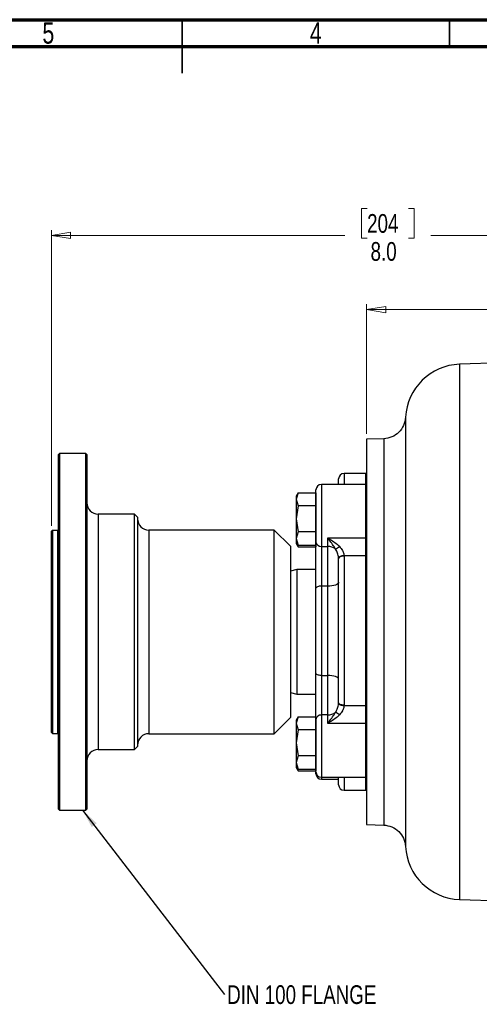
# Model space of a CAD drawing. Header units: inches. Extents: x 0.6 to 16.3, y 0.2 to 11.5.
# Tile 10 of 17: x 7.3 to 10.7, y 4.2 to 11.5. Entities that reach past the tile are written whole.
import ezdxf

# ---------------------------------------------------------------- set-up
doc = ezdxf.new("R2010")
doc.units = ezdxf.units.IN
doc.header["$MEASUREMENT"] = 0
doc.styles.add('SLDTEXTSTYLE0', font='TXT', dxfattribs={"width": 0.75})
doc.dimstyles.new('SLDDIMSTYLE1', dxfattribs={"dimtxt": 0.137795, "dimasz": 0.14, "dimexe": 0, "dimexo": 0.0625, "dimgap": 0.034449, "dimtad": 0, "dimdec": 1, "dimlfac": 1.5, "dimrnd": 1e-09, "dimzin": 12, "dimdsep": 46, "dimtxsty": 'SLDTEXTSTYLE0', "dimblk1": 'CLOSED', "dimblk2": 'CLOSED', "dimsah": 1, "dimcen": 0.09, "dimadec": 0, "dimazin": 3, "dimtfac": 1, "dimtdec": 1, "dimtofl": 0, "dimtmove": 0, "dimatfit": 3, "dimldrblk": 'CLOSED', "dimfxl": 0, "dimfrac": 2, "dimtolj": 1, "dimtzin": 12, "dimarcsym": 0})
doc.dimstyles.new('SLDDIMSTYLE4', dxfattribs={"dimtxt": 0.137795, "dimasz": 0.14, "dimexe": 0, "dimexo": 0.0625, "dimgap": 0.034449, "dimtad": 0, "dimdec": 1, "dimlfac": 1.5, "dimrnd": 1e-09, "dimzin": 4, "dimdsep": 46, "dimtxsty": 'SLDTEXTSTYLE0', "dimblk1": 'CLOSED', "dimblk2": 'CLOSED', "dimsah": 1, "dimcen": 0.09, "dimadec": 0, "dimazin": 1, "dimtfac": 1, "dimtdec": 1, "dimtofl": 0, "dimtmove": 0, "dimatfit": 3, "dimldrblk": 'CLOSED', "dimfxl": 0, "dimfrac": 2, "dimtolj": 1, "dimtzin": 12, "dimarcsym": 0})
doc.dimstyles.new('SLDDIMSTYLE6', dxfattribs={"dimtxt": 0.18, "dimasz": 0.14, "dimexe": 0, "dimexo": 0.0625, "dimgap": 0, "dimtad": 0, "dimtih": 1, "dimtoh": 1, "dimdec": 0, "dimrnd": 1e-09, "dimzin": 0, "dimdsep": 46, "dimtxsty": 'Standard', "dimsah": 1, "dimcen": 0.09, "dimadec": 0, "dimazin": 0, "dimtfac": 0.14, "dimtdec": 0, "dimtofl": 0, "dimtmove": 0, "dimatfit": 3, "dimfxl": 0, "dimfrac": 2, "dimtolj": 1, "dimtzin": 0, "dimarcsym": 0})

# ---------------------------------------------------------------- blocks, each defined once
blk = doc.blocks.new('_Closed')
at = {"color": 0, "linetype": 'ByBlock', "lineweight": -2}
for p, q in [((-1, 0.166667), (0, 0)), ((-1, 0.166667), (-1, -0.166667)), ((0, 0), (-1, -0.166667)), ((0, 0), (-1, 0))]:
    blk.add_line(p, q, dxfattribs=at)
blk = doc.blocks.new('_D_7')
at = {"color": 7, "linetype": 'Continuous', "lineweight": 0}
for p, q in [((9.8256, 10.1056), (9.7836, 10.1056)), ((9.7836, 10.1056), (9.7836, 9.8868)), ((10.1311, 10.1056), (10.173, 10.1056)), ((10.173, 10.1056), (10.173, 9.8868)), ((7.5031, 7.7679), (7.5031, 9.9465)), ((12.8676, 9.7282), (12.8676, 9.9465)), ((7.5031, 9.9071), (9.6628, 9.9071)), ((9.7836, 9.8868), (9.8256, 9.8868)), ((10.173, 9.8868), (10.1311, 9.8868)), ((12.8676, 9.9071), (10.2939, 9.9071))]:
    blk.add_line(p, q, dxfattribs=at)
at = {"color": 7, "linetype": 'Continuous', "lineweight": 18, "xscale": 0.14, "yscale": 0.14, "rotation": 180.0000000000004}
blk.add_blockref('_Closed', (7.5031, 9.9071), dxfattribs=at)
at = {"color": 7, "linetype": 'Continuous', "lineweight": 18, "xscale": 0.14, "yscale": 0.14}
blk.add_blockref('_Closed', (12.8676, 9.9071), dxfattribs=at)
at = {"color": 7, "linetype": 'Continuous', "lineweight": 18, "char_height": 0.1378, "attachment_point": 1, "style": 'SLDTEXTSTYLE0'}
for s, insert in [('204', (9.8256, 10.0645)), ('8.0', (9.8511, 9.8583))]:
    blk.add_mtext(s, dxfattribs=dict(at, insert=insert))
blk = doc.blocks.new('_D_8')
at = {"color": 7, "linetype": 'Continuous', "lineweight": 0}
for p, q in [((11.2101, 9.5592), (11.1681, 9.5592)), ((11.1681, 9.5592), (11.1681, 9.3405)), ((11.5155, 9.5592), (11.5575, 9.5592)), ((11.5575, 9.5592), (11.5575, 9.3405)), ((9.8223, 8.4451), (9.8223, 9.4001)), ((9.8223, 9.3608), (11.0473, 9.3608)), ((12.8676, 9.3608), (11.6783, 9.3608)), ((11.1681, 9.3405), (11.2101, 9.3405)), ((11.5575, 9.3405), (11.5155, 9.3405))]:
    blk.add_line(p, q, dxfattribs=at)
at = {"color": 7, "linetype": 'Continuous', "lineweight": 18, "xscale": 0.14, "yscale": 0.14, "rotation": 180.0000000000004}
blk.add_blockref('_Closed', (9.8223, 9.3608), dxfattribs=at)
at = {"color": 7, "linetype": 'Continuous', "lineweight": 18, "xscale": 0.14, "yscale": 0.14}
blk.add_blockref('_Closed', (12.8676, 9.3608), dxfattribs=at)
at = {"color": 7, "linetype": 'Continuous', "lineweight": 18, "char_height": 0.1378, "attachment_point": 1, "style": 'SLDTEXTSTYLE0'}
for s, insert in [('116', (11.2101, 9.5181)), ('4.6', (11.2355, 9.3119))]:
    blk.add_mtext(s, dxfattribs=dict(at, insert=insert))
blk = doc.blocks.new('SW_NOTE_0_2')
at = {"color": 0, "linetype": 'Continuous', "lineweight": 0, "insert": (0.0203, 0.069), "char_height": 0.137795, "attachment_point": 1, "style": 'SLDTEXTSTYLE0'}
blk.add_mtext('DIN 100 FLANGE', dxfattribs=at)

msp = doc.modelspace()

# ---------------------------------------------------------------- linework, layer by layer
at = {"color": 7, "linetype": 'Continuous', "lineweight": 70}
for p, q in [((0.5906, 11.4961), (16.3386, 11.4961)), ((0.7874, 11.2992), (16.1417, 11.2992))]:
    msp.add_line(p, q, dxfattribs=at)
at = {"color": 7, "linetype": 'Continuous', "lineweight": 35}
for p, q in [((8.4646, 11.4961), (8.4646, 11.1024)), ((8.4646, 11.2992), (8.4646, 11.4961)), ((10.4331, 11.2992), (10.4331, 11.4961))]:
    msp.add_line(p, q, dxfattribs=at)
at = {"color": 7, "linetype": 'Continuous', "lineweight": 25}
for p, q in [((12.8676, 9.041), (10.5065, 8.9585)), ((9.9484, 8.4102), (9.8223, 8.4058)), ((9.8223, 8.4058), (9.8223, 6.9876)), ((7.5608, 8.3003), (7.5541, 8.2936)), ((7.5541, 5.6816), (7.5541, 8.2936)), ((7.7555, 8.3003), (7.5608, 8.3003)), ((7.5608, 8.3003), (7.5608, 5.675)), ((7.7621, 8.2936), (7.7555, 8.3003)), ((7.7555, 6.9876), (7.7555, 8.3003)), ((7.7621, 8.2936), (7.7621, 6.9876)), ((9.8156, 8.1543), (9.6556, 8.1543)), ((9.8156, 8.0731), (9.4889, 8.0731)), ((9.6156, 8.0731), (9.6156, 8.1143)), ((9.3181, 8.0123), (9.3031, 7.9864)), ((9.318, 8.0122), (9.3031, 7.9641)), ((9.3031, 7.9864), (9.3031, 7.9641)), ((9.318, 8.0122), (9.4489, 8.0122)), ((9.4489, 7.6491), (9.4489, 8.0331)), ((9.4489, 8.0122), (9.4489, 7.9641)), ((9.3031, 7.9641), (9.318, 7.916)), ((9.3031, 7.9641), (9.3031, 7.8198)), ((9.318, 7.916), (9.3031, 7.8198)), ((9.4489, 7.916), (9.318, 7.916)), ((9.4489, 7.9641), (9.4489, 7.916)), ((9.4489, 7.916), (9.4489, 7.8198)), ((8.1128, 7.8543), (7.8455, 7.8543)), ((8.1355, 7.8316), (8.1128, 7.8543)), ((8.1128, 6.9876), (8.1128, 7.8543)), ((8.1355, 7.8316), (8.1355, 6.9876)), ((9.3031, 7.8198), (9.318, 7.7235)), ((9.3031, 7.8198), (9.3031, 7.6754)), ((9.4489, 7.8198), (9.4489, 7.7235)), ((7.5098, 7.7351), (7.5031, 7.7285)), ((7.5031, 6.2468), (7.5031, 7.7285)), ((7.5475, 7.7351), (7.5098, 7.7351)), ((7.5098, 7.7351), (7.5098, 6.2401)), ((9.1408, 7.7376), (8.2188, 7.7376)), ((9.2608, 7.6176), (9.1408, 7.7376)), ((9.1408, 6.9876), (9.1408, 7.7376)), ((9.318, 7.7235), (9.3031, 7.6754)), ((9.4489, 7.7235), (9.318, 7.7235)), ((9.4489, 7.7235), (9.4489, 7.6754)), ((9.2608, 7.6176), (9.2608, 6.9876)), ((9.3031, 7.6754), (9.318, 7.6273)), ((9.3031, 7.6754), (9.3031, 7.6531)), ((9.3031, 7.6531), (9.3181, 7.6272)), ((9.3031, 7.6531), (9.3031, 7.6387)), ((9.3031, 7.6387), (9.3181, 7.6128)), ((9.3084, 7.6439), (9.318, 7.6129)), ((9.318, 7.6273), (9.4489, 7.6273)), ((9.4489, 7.6754), (9.4489, 7.6273)), ((9.4489, 7.31), (9.4489, 7.6491)), ((9.4489, 7.6273), (9.4489, 7.6129)), ((9.4889, 7.6171), (9.5356, 7.6171)), ((9.4889, 7.6171), (9.4889, 7.3243)), ((9.5356, 7.6171), (9.5356, 7.6795)), ((9.5356, 7.6795), (9.8156, 7.6795)), ((9.5356, 7.3243), (9.5356, 7.6171)), ((9.8156, 7.5484), (9.8156, 7.6795)), ((9.318, 7.6129), (9.4489, 7.6129)), ((9.6556, 7.5484), (9.6556, 7.5456)), ((9.8156, 7.5484), (9.6556, 7.5484)), ((9.6556, 7.5456), (9.6556, 6.4476)), ((9.8156, 6.4448), (9.8156, 7.5484)), ((9.6156, 7.5265), (9.6156, 7.5286)), ((9.6156, 6.4661), (9.6156, 7.5265)), ((9.3081, 7.447), (9.2608, 7.4343)), ((9.4482, 7.447), (9.3081, 7.447)), ((9.3081, 7.447), (9.3081, 6.5283)), ((9.4489, 7.4477), (9.4482, 7.447)), ((9.4482, 6.9876), (9.4482, 7.447)), ((9.4889, 7.3243), (9.4889, 6.6665)), ((9.5356, 7.3243), (9.4889, 7.3243)), ((9.5356, 6.6665), (9.5356, 7.3243)), ((9.4489, 6.6801), (9.4489, 7.31)), ((7.7555, 5.675), (7.7555, 6.9876)), ((7.7621, 6.9876), (7.7621, 5.6816)), ((8.1128, 6.121), (8.1128, 6.9876)), ((8.1355, 6.9876), (8.1355, 6.1436)), ((9.1408, 6.2376), (9.1408, 6.9876)), ((9.2608, 6.9876), (9.2608, 6.3576)), ((9.4482, 6.5283), (9.4482, 6.9876)), ((9.8223, 6.9876), (9.8223, 5.5695)), ((9.4489, 6.3428), (9.4489, 6.6801)), ((9.4889, 6.6665), (9.5356, 6.6665)), ((9.4889, 6.6665), (9.4889, 6.3753)), ((9.5356, 6.3753), (9.5356, 6.6665)), ((9.2608, 6.541), (9.3081, 6.5283)), ((9.3081, 6.5283), (9.4482, 6.5283)), ((9.4482, 6.5283), (9.4489, 6.5276)), ((9.6156, 6.4641), (9.6156, 6.4661)), ((9.6556, 6.4476), (9.6556, 6.4448)), ((9.6556, 6.4448), (9.8156, 6.4448)), ((9.8156, 6.3139), (9.8156, 6.4448)), ((9.1408, 6.2376), (9.2608, 6.3576)), ((9.3181, 6.3625), (9.3031, 6.3366)), ((9.318, 6.3624), (9.3031, 6.3143)), ((9.3031, 6.3366), (9.3031, 6.3143)), ((9.3031, 6.3143), (9.318, 6.2661)), ((9.3031, 6.3143), (9.3031, 6.1699)), ((9.318, 6.3624), (9.4489, 6.3624)), ((9.4489, 6.3624), (9.4489, 6.3143)), ((9.4489, 5.9566), (9.4489, 6.3428)), ((9.4489, 6.3143), (9.4489, 6.2661)), ((9.5356, 6.3753), (9.4889, 6.3753)), ((9.5356, 6.3139), (9.5356, 6.3753)), ((9.8156, 6.3139), (9.5356, 6.3139)), ((7.5031, 6.2468), (7.5098, 6.2401)), ((7.5098, 6.2401), (7.5475, 6.2401)), ((8.2188, 6.2376), (9.1408, 6.2376)), ((9.318, 6.2661), (9.3031, 6.1699)), ((9.4489, 6.2661), (9.318, 6.2661)), ((9.4489, 6.2661), (9.4489, 6.1699)), ((9.3031, 6.1699), (9.3031, 6.0256)), ((9.3031, 6.1699), (9.318, 6.0737)), ((9.4489, 6.1699), (9.4489, 6.0737)), ((7.8455, 6.121), (8.1128, 6.121)), ((8.1128, 6.121), (8.1355, 6.1436)), ((9.318, 6.0737), (9.3031, 6.0256)), ((9.3031, 6.0256), (9.318, 5.9775)), ((9.3031, 6.0256), (9.3031, 6.0033)), ((9.4489, 6.0737), (9.318, 6.0737)), ((9.4489, 6.0737), (9.4489, 6.0256)), ((9.4489, 6.0256), (9.4489, 5.9775)), ((9.3031, 6.0033), (9.3181, 5.9774)), ((9.3031, 6.0033), (9.3031, 5.9889)), ((9.3031, 5.9889), (9.3181, 5.963)), ((9.3084, 5.9941), (9.318, 5.9631)), ((9.318, 5.9775), (9.4489, 5.9775)), ((9.318, 5.9631), (9.4489, 5.9631)), ((9.4489, 5.9775), (9.4489, 5.9631)), ((9.4489, 5.9422), (9.4489, 5.9566)), ((9.4889, 5.9166), (9.8156, 5.9166)), ((9.4889, 5.9022), (9.6156, 5.9022)), ((9.6156, 5.861), (9.6156, 5.9166)), ((9.6556, 5.821), (9.8156, 5.821)), ((7.5541, 5.6816), (7.5608, 5.675)), ((7.5608, 5.675), (7.7555, 5.675)), ((7.7555, 5.675), (7.7621, 5.6816)), ((9.8223, 5.5695), (9.9484, 5.5651)), ((10.5065, 5.0168), (11.5164, 4.9815))]:
    msp.add_line(p, q, dxfattribs=at)
at = {"color": 8, "linetype": 'Continuous', "lineweight": 25}
for p, q in [((10.5065, 8.9585), (10.5065, 6.9876)), ((9.6556, 8.1543), (9.6556, 8.0731)), ((9.8156, 8.0731), (9.8156, 8.1543)), ((9.4889, 8.0731), (9.4889, 7.6171)), ((9.8156, 7.6795), (9.8156, 8.0731)), ((7.8455, 7.8543), (7.8455, 6.9876)), ((7.5475, 6.2401), (7.5475, 7.7351)), ((8.2188, 7.7376), (8.2188, 6.9876)), ((7.8455, 6.9876), (7.8455, 6.121)), ((8.2188, 6.9876), (8.2188, 6.2376)), ((10.5065, 6.9876), (10.5065, 5.0168)), ((9.4889, 6.3753), (9.4889, 5.9166)), ((9.8156, 5.9166), (9.8156, 6.3139)), ((9.4889, 5.9166), (9.4889, 5.9022)), ((9.6556, 5.9166), (9.6556, 5.821)), ((9.8156, 5.821), (9.8156, 5.9166))]:
    msp.add_line(p, q, dxfattribs=at)
at = {"color": 7, "linetype": 'Continuous', "lineweight": 25, "flags": 128}
for points in [[(9.8223, 7.6832), (9.8221, 7.6824), (9.8218, 7.6817), (9.8211, 7.6811), (9.8203, 7.6806), (9.8193, 7.6801), (9.8182, 7.6797), (9.8169, 7.6795), (9.8156, 7.6795)], [(9.6556, 7.5484), (9.6478, 7.5479), (9.6403, 7.5467), (9.6335, 7.5448), (9.6274, 7.5423), (9.6224, 7.5393), (9.6187, 7.536), (9.6164, 7.5323), (9.6156, 7.5286)], [(9.6556, 7.5456), (9.6478, 7.5453), (9.6403, 7.5442), (9.6334, 7.5424), (9.6273, 7.54), (9.6223, 7.5371), (9.6187, 7.5338), (9.6164, 7.5302), (9.6156, 7.5265)], [(9.8223, 7.5452), (9.8221, 7.5459), (9.8218, 7.5465), (9.8211, 7.547), (9.8203, 7.5475), (9.8193, 7.5479), (9.8182, 7.5482), (9.8169, 7.5484), (9.8156, 7.5484)], [(9.4889, 7.3243), (9.4811, 7.324), (9.4736, 7.3232), (9.4667, 7.3219), (9.4607, 7.3201), (9.4557, 7.3179), (9.452, 7.3155), (9.4497, 7.3128), (9.4489, 7.31)], [(9.6156, 7.3527), (9.6141, 7.3471), (9.6095, 7.3418), (9.6021, 7.3369), (9.5922, 7.3326), (9.5801, 7.329), (9.5662, 7.3264), (9.5512, 7.3248), (9.5356, 7.3243)], [(9.4889, 6.6665), (9.4811, 6.6668), (9.4736, 6.6676), (9.4667, 6.6688), (9.4607, 6.6705), (9.4557, 6.6726), (9.452, 6.6749), (9.4497, 6.6775), (9.4489, 6.6801)], [(9.6156, 6.6394), (9.6141, 6.6447), (9.6095, 6.6498), (9.6021, 6.6545), (9.5922, 6.6586), (9.5801, 6.662), (9.5662, 6.6645), (9.5512, 6.666), (9.5356, 6.6665)], [(9.6556, 6.4476), (9.6478, 6.448), (9.6403, 6.449), (9.6334, 6.4507), (9.6273, 6.453), (9.6223, 6.4558), (9.6187, 6.459), (9.6164, 6.4625), (9.6156, 6.4661)], [(9.6156, 6.4641), (9.6164, 6.4604), (9.6187, 6.4569), (9.6224, 6.4537), (9.6274, 6.4508), (9.6335, 6.4483), (9.6403, 6.4465), (9.6478, 6.4453), (9.6556, 6.4448)], [(9.8223, 6.4479), (9.8221, 6.4473), (9.8218, 6.4467), (9.8211, 6.4462), (9.8203, 6.4457), (9.8193, 6.4453), (9.8182, 6.445), (9.8169, 6.4449), (9.8156, 6.4448)], [(9.8156, 6.3139), (9.8169, 6.3138), (9.8182, 6.3136), (9.8193, 6.3132), (9.8203, 6.3128), (9.8211, 6.3122), (9.8218, 6.3115), (9.8221, 6.3108), (9.8223, 6.3101)]]:
    msp.add_lwpolyline(points, dxfattribs=at)
at = {"color": 7, "linetype": 'Continuous', "lineweight": 25}
for centre, radius, start, end in [((10.5209, 8.5454), 0.4133, 92, 176.92279), ((9.6556, 8.1143), 0.04, 90, 180), ((9.8156, 8.1476), 0.00667, 0, 90), ((9.4889, 8.0331), 0.04, 90, 180), ((9.8156, 8.0664), 0.00667, 0, 90), ((7.8455, 7.9376), 0.0833, 180, 270), ((8.2188, 7.821), 0.0833, 180, 270), ((7.5475, 7.7418), 0.00667, 270, 0), ((9.4853, 7.6536), 0.0367, 187.0382, 275.62698), ((9.5369, 7.5265), 0.0905, 51.50798, 90.84393), ((9.3758, 7.9466), 0.4114, 301.91973, 306.78765), ((9.5369, 6.4651), 0.0898, 269.18868, 308.91121), ((9.4333, 6.125), 0.314, 53.03644, 59.37293), ((9.4855, 6.3386), 0.0368, 84.65412, 173.39971), ((7.5475, 6.2335), 0.00667, 0, 90), ((8.2188, 6.1543), 0.0833, 90, 180), ((7.8455, 6.0376), 0.0833, 90, 180), ((9.4889, 5.9566), 0.04, 180, 270), ((9.4889, 5.9422), 0.04, 180, 270), ((9.8156, 5.9233), 0.00667, 270, 0), ((9.6556, 5.861), 0.04, 180, 270), ((9.8156, 5.8276), 0.00667, 270, 0), ((10.5209, 5.4298), 0.4133, 183.08804, 268)]:
    msp.add_arc(centre, radius, start, end, dxfattribs=at)
for points, knots in [([(10.1082, 8.5677), (10.1049, 8.5472), (10.0982, 8.5063), (10.0609, 8.4552), (10.0091, 8.4189), (9.9681, 8.4131), (9.9476, 8.4101)], [0, 0, 0, 0, 0.249993, 0.499985, 0.749992, 1, 1, 1, 1]), ([(9.5356, 7.6795), (9.5357, 7.6794), (9.5478, 7.6726), (9.5717, 7.6584), (9.5997, 7.6382), (9.6158, 7.6236), (9.6212, 7.6181), (9.6221, 7.6171)], [0, 0, 0, 0, 0.003249, 0.400452, 0.789868, 0.961696, 1, 1, 1, 1]), ([(9.5933, 7.5974), (9.5926, 7.5985), (9.589, 7.6046), (9.5705, 7.6337), (9.5513, 7.6589), (9.5357, 7.6794), (9.5356, 7.6795)], [0, 0, 0, 0, 0.036475, 0.202477, 0.996721, 1, 1, 1, 1]), ([(9.6221, 7.6171), (9.6302, 7.6074), (9.644, 7.5909), (9.6526, 7.5683), (9.6551, 7.5554), (9.6554, 7.5505), (9.6556, 7.5484)], [0, 0, 0, 0, 0.466659, 0.794726, 0.91083, 1, 1, 1, 1]), ([(9.6156, 7.5286), (9.6155, 7.5307), (9.6152, 7.538), (9.613, 7.5511), (9.6083, 7.5672), (9.6019, 7.583), (9.5962, 7.5925), (9.5933, 7.5974)], [0, 0, 0, 0, 0.091168, 0.314066, 0.544944, 0.769783, 1, 1, 1, 1]), ([(9.5933, 6.3952), (9.5961, 6.3999), (9.6018, 6.4094), (9.6082, 6.425), (9.613, 6.4412), (9.6152, 6.4544), (9.6155, 6.4619), (9.6156, 6.4641)], [0, 0, 0, 0, 0.2249427, 0.4550574, 0.6782768, 0.9088313, 1, 1, 1, 1]), ([(9.5356, 6.3139), (9.5357, 6.314), (9.5513, 6.3342), (9.5705, 6.3591), (9.589, 6.388), (9.5926, 6.3941), (9.5933, 6.3952)], [0, 0, 0, 0, 0.003279, 0.797523, 0.963525, 1, 1, 1, 1]), ([(9.6556, 6.4448), (9.6554, 6.4427), (9.6547, 6.4313), (9.6502, 6.4179), (9.6394, 6.3964), (9.6303, 6.3856), (9.6221, 6.3759)], [0, 0, 0, 0, 0.089267, 0.47597, 0.532834, 1, 1, 1, 1]), ([(9.6221, 6.3759), (9.6212, 6.3749), (9.6158, 6.3694), (9.5997, 6.3548), (9.5717, 6.3347), (9.5478, 6.3206), (9.5357, 6.3139), (9.5356, 6.3139)], [0, 0, 0, 0, 0.038304, 0.210132, 0.599548, 0.996751, 1, 1, 1, 1]), ([(9.9476, 5.5651), (9.9681, 5.5622), (10.0091, 5.5563), (10.0609, 5.52), (10.0982, 5.4689), (10.1049, 5.428), (10.1082, 5.4075)], [0, 0, 0, 0, 0.250001, 0.500005, 0.75, 1, 1, 1, 1])]:
    msp.add_open_spline(points, degree=3, knots=knots, dxfattribs=at)
at = {"color": 8, "linetype": 'Continuous', "lineweight": 25}
for points, knots in [([(10.1082, 8.5677), (10.1082, 8.5676), (10.1082, 8.5675), (10.1082, 8.5658), (10.1082, 8.5617), (10.1082, 8.5553), (10.1082, 8.5478), (10.1082, 8.54), (10.1082, 8.5311), (10.1082, 8.5193), (10.1082, 8.5032), (10.1082, 8.4844), (10.1082, 8.4656), (10.1082, 8.4445), (10.1082, 8.4178), (10.1082, 8.3803), (10.1082, 8.3334), (10.1082, 8.2862), (10.1082, 8.2451), (10.1082, 8.2153), (10.1082, 8.1853), (10.1082, 8.1496), (10.1082, 8.0992), (10.1082, 8.0374), (10.1082, 7.9686), (10.1082, 7.9022), (10.1082, 7.8454), (10.1082, 7.7972), (10.1082, 7.7589), (10.1082, 7.7215), (10.1082, 7.6832), (10.1082, 7.6409), (10.1082, 7.5814), (10.1082, 7.5119), (10.1082, 7.4403), (10.1082, 7.3813), (10.1082, 7.3237), (10.1082, 7.2337), (10.1082, 7.1533), (10.1082, 7.0892), (10.1082, 7.0692), (10.1082, 7.0492), (10.1082, 7.0292), (10.1082, 7.0091), (10.1082, 6.9897), (10.1082, 6.9636), (10.1082, 6.9244), (10.1082, 6.8709), (10.1082, 6.8152), (10.1082, 6.7641), (10.1082, 6.7184), (10.1082, 6.6731), (10.1082, 6.6016), (10.1082, 6.5043), (10.1082, 6.4117), (10.1082, 6.3484), (10.1082, 6.3131), (10.1082, 6.2782), (10.1082, 6.2437), (10.1082, 6.2097), (10.1082, 6.1762), (10.1082, 6.1432), (10.1082, 6.1153), (10.1082, 6.0892), (10.1082, 6.0592), (10.1082, 6.0182), (10.1082, 5.9728), (10.1082, 5.9313), (10.1082, 5.8984), (10.1082, 5.8301), (10.1082, 5.7311), (10.1082, 5.6159), (10.1082, 5.5475), (10.1082, 5.5105), (10.1082, 5.4955), (10.1082, 5.4811), (10.1082, 5.4671), (10.1082, 5.4537), (10.1082, 5.4431), (10.1082, 5.4357), (10.1082, 5.4301), (10.1082, 5.4247), (10.1082, 5.4187), (10.1082, 5.4134), (10.1082, 5.4097), (10.1082, 5.408), (10.1082, 5.4073), (10.1082, 5.4075), (10.1082, 5.4075)], [0, 0, 0, 0, 0.0063188, 0.0161229, 0.0289824, 0.0413247, 0.0516539, 0.0601764, 0.0681486, 0.0787005, 0.0911194, 0.1048629, 0.1160932, 0.1245434, 0.1392451, 0.1561407, 0.1752306, 0.196356, 0.2079243, 0.2171464, 0.225448, 0.2362425, 0.2496546, 0.2695008, 0.2875225, 0.30372, 0.3196572, 0.3288252, 0.3379934, 0.3463819, 0.3545401, 0.3639706, 0.3746732, 0.3937469, 0.4088822, 0.4200789, 0.4307114, 0.444718, 0.4755229, 0.4795584, 0.483594, 0.4876295, 0.491665, 0.4957005, 0.4997359, 0.503408, 0.51146, 0.5234887, 0.5357812, 0.5452516, 0.5545838, 0.5637988, 0.5730822, 0.598794, 0.6247821, 0.6326005, 0.6404189, 0.6482373, 0.6560557, 0.663874, 0.6716923, 0.6795105, 0.6873287, 0.6918081, 0.698512, 0.7094927, 0.7227156, 0.7337533, 0.7427939, 0.7498372, 0.7914836, 0.8331298, 0.8747765, 0.8845785, 0.8936721, 0.9013166, 0.9120626, 0.9228859, 0.9331479, 0.9407332, 0.9456416, 0.9522104, 0.9611677, 0.9721921, 0.9828905, 0.9920897, 0.9998557, 1, 1, 1, 1]), ([(9.9476, 8.4101), (9.9476, 8.4078), (9.9476, 8.4031), (9.9476, 8.3653), (9.9476, 8.3057), (9.9476, 8.2231), (9.9476, 8.1194), (9.9476, 7.9964), (9.9476, 7.8561), (9.9476, 7.7009), (9.9476, 7.5336), (9.9476, 7.3569), (9.9476, 7.1739), (9.9476, 6.9876), (9.9476, 6.8014), (9.9476, 6.6184), (9.9476, 6.4417), (9.9476, 6.2744), (9.9476, 6.1192), (9.9476, 5.9789), (9.9476, 5.8559), (9.9476, 5.7522), (9.9476, 5.6698), (9.9476, 5.6092), (9.9476, 5.5752), (9.9476, 5.5611), (9.9476, 5.5652), (9.9476, 5.5652)], [0, 0, 0, 0, 0.041561, 0.083231, 0.124902, 0.166572, 0.208243, 0.249913, 0.291584, 0.333254, 0.374925, 0.416595, 0.458266, 0.499936, 0.541607, 0.583277, 0.624948, 0.666618, 0.708289, 0.749959, 0.79163, 0.8333, 0.87497, 0.916641, 0.958311, 0.999982, 1, 1, 1, 1])]:
    msp.add_open_spline(points, degree=3, knots=knots, dxfattribs=at)

# ---------------------------------------------------------------- block references
at = {"color": 7, "linetype": 'Continuous', "lineweight": 0}
msp.add_blockref('SW_NOTE_0_2', (8.7751, 4.3158), dxfattribs=at)

# ---------------------------------------------------------------- texts
at = {"color": 7, "linetype": 'Continuous', "lineweight": 0, "char_height": 0.1562, "attachment_point": 2, "style": 'SLDTEXTSTYLE0'}
for s, insert in [('5', (7.4787, 11.476)), ('4', (9.4472, 11.476))]:
    msp.add_mtext(s, dxfattribs=dict(at, insert=insert))

# ---------------------------------------------------------------- dimensions: what is measured, and where the dimension line sits
at = {"color": 7, "linetype": 'Continuous', "lineweight": 18}
for base, p1, p2, dimstyle, picture, middle in [((7.5031, 9.9071), (12.8676, 9.6889), (7.5031, 7.7285), 'SLDDIMSTYLE4', '_D_7', (9.9783, 9.9071)), ((12.8676, 9.3608), (9.8223, 8.4058), (12.8676, 9.6889), 'SLDDIMSTYLE1', '_D_8', (11.3628, 9.3608))]:
    dim = msp.add_linear_dim(base=base, p1=p1, p2=p2, dimstyle=dimstyle, dxfattribs=at)
    dim.commit()
    dim.dimension.update_dxf_attribs({"geometry": picture, "text_midpoint": middle, "dimtype": 160})

# ---------------------------------------------------------------- leaders
at = {"color": 7, "linetype": 'Continuous', "lineweight": 0}
msp.add_leader([(7.7308, 5.675), (8.7751, 4.3158)], dimstyle='SLDDIMSTYLE6', dxfattribs=at)

doc.saveas('drawing.dxf')
